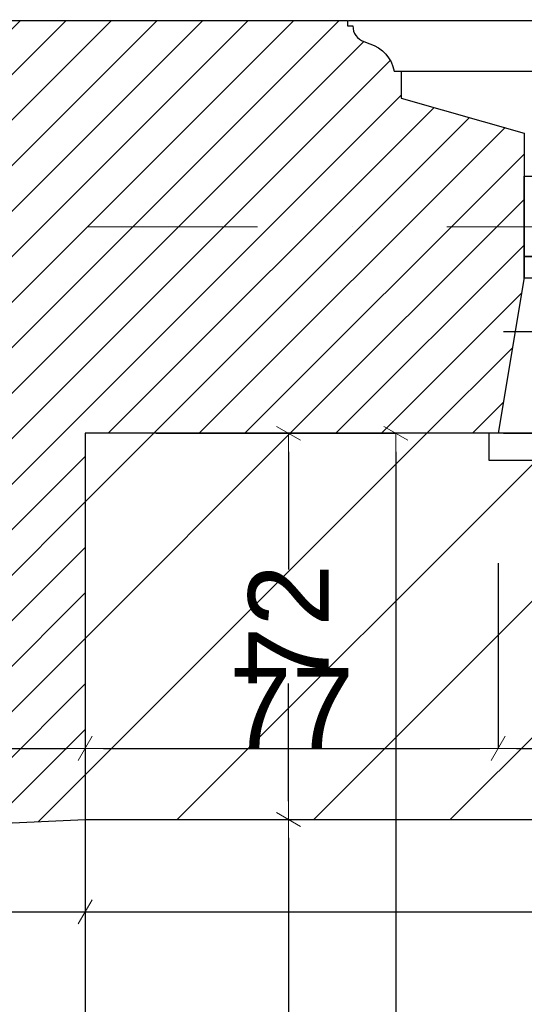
# Model space of a CAD drawing. Header units: millimetres. Extents: x 75543 to 124291, y -109148 to -86372.
# Tile 84 of 99: x 107555 to 108496, y -94870 to -93034. Entities that reach past the tile are written whole.
import ezdxf

# ---------------------------------------------------------------- set-up
doc = ezdxf.new("R2010")
doc.units = ezdxf.units.MM
doc.header["$MEASUREMENT"] = 0
doc.linetypes.add('Dot & Dashed', pattern=[670.277762, 317.5, -176.388889, 0, -176.388874])
for name, color, linetype in [('detalokna', 7, 'Continuous'), ('DIM MALY', 7, 'Continuous'), ('Drawing & Figure', 7, 'Continuous'), ('linia nadproza', 7, 'Continuous'), ('Nowe_00 ZMIANY', 7, 'Continuous'), ('Nowe_2D Drafting - General', 7, 'Continuous'), ('Nowe_A_okno', 7, 'Continuous'), ('SCIANY_KONSTR', 7, 'Continuous'), ('Structural - Bearing', 7, 'Continuous'), ('Structural - Grid', 7, 'Continuous')]:
    doc.layers.add(name, color=color, linetype=linetype)
doc.styles.add('STYL_AUTOMATYCZNY_2', font='arial.ttf')
doc.dimstyles.new('STYL_AUTOMATYCZNY__2', dxfattribs={"dimtxt": 150, "dimasz": 34.231941, "dimexe": 0.18, "dimexo": 3, "dimgap": 0, "dimtad": 1, "dimdec": 0, "dimlfac": 0.1, "dimzin": 0, "dimdsep": 46, "dimtxsty": 'STYL_AUTOMATYCZNY_2', "dimblk": 'ARROWHEAD_2', "dimblk1": 'ARROWHEAD_2', "dimblk2": 'ARROWHEAD_2', "dimcen": 0.09, "dimclrd": 5, "dimclre": 5, "dimclrt": 1, "dimadec": 0, "dimazin": 0, "dimtfac": 1, "dimtdec": 4, "dimtmove": 0, "dimatfit": 3, "dimfxl": 0, "dimtolj": 1, "dimtzin": 0, "dimarcsym": 0})
doc.dimstyles.new('STYL_AUTOMATYCZNY__3', dxfattribs={"dimtxt": 150, "dimasz": 34.231941, "dimexe": 0.18, "dimexo": 3, "dimgap": 0, "dimtad": 1, "dimtih": 1, "dimtoh": 1, "dimdec": 0, "dimlfac": 0.1, "dimzin": 0, "dimdsep": 46, "dimtxsty": 'STYL_AUTOMATYCZNY_2', "dimblk": 'ARROWHEAD_2', "dimblk1": 'ARROWHEAD_2', "dimblk2": 'ARROWHEAD_2', "dimcen": 0.09, "dimclrd": 5, "dimclre": 5, "dimclrt": 1, "dimadec": 0, "dimazin": 0, "dimtfac": 1, "dimtdec": 4, "dimtmove": 0, "dimatfit": 3, "dimfxl": 0, "dimtolj": 1, "dimtzin": 0, "dimarcsym": 0})
doc.dimstyles.new('STYL_AUTOMATYCZNY__7', dxfattribs={"dimtxt": 150, "dimasz": 34.231941, "dimexe": 0.18, "dimexo": 3, "dimgap": 0, "dimtad": 1, "dimtih": 1, "dimtoh": 1, "dimdec": 0, "dimlfac": 0.1, "dimzin": 0, "dimdsep": 46, "dimtxsty": 'STYL_AUTOMATYCZNY_2', "dimblk": 'ARROWHEAD_2', "dimblk1": 'ARROWHEAD_2', "dimblk2": 'ARROWHEAD_2', "dimcen": 0.09, "dimclrd": 5, "dimclre": 5, "dimclrt": 1, "dimadec": 0, "dimazin": 0, "dimtfac": 1, "dimtdec": 4, "dimtmove": 2, "dimatfit": 3, "dimfxl": 0, "dimtolj": 1, "dimtzin": 0, "dimarcsym": 0})
doc.dimstyles.new('STYL_AUTOMATYCZNY__8', dxfattribs={"dimtxt": 0.18, "dimasz": 91.2, "dimexe": 0.18, "dimexo": 0.0625, "dimgap": 0, "dimtad": 0, "dimtih": 1, "dimtoh": 1, "dimdec": 4, "dimzin": 0, "dimdsep": 46, "dimcen": 0.09, "dimadec": 0, "dimazin": 0, "dimtfac": 1, "dimtdec": 4, "dimtmove": 0, "dimatfit": 3, "dimldrblk": 'ARROWHEAD_11', "dimfxl": 0, "dimtolj": 1, "dimtzin": 0, "dimarcsym": 0})

# ---------------------------------------------------------------- blocks, each defined once
blk = doc.blocks.new('ARROWHEAD_2')
at = {"color": 0, "linetype": 'Continuous', "lineweight": 0}
for p, q in [((-0.378, -0.655), (0.378, 0.655)), ((0, 0), (-1, 0))]:
    blk.add_line(p, q, dxfattribs=at)
blk = doc.blocks.new('*D191')
at = {"layer": 'Defpoints', "color": 0}
for p in [(107806.3, -93805.2), (108016.3, -98345.2), (108256.3, -98345.2)]:
    blk.add_point(p, dxfattribs=at)
at = {"layer": 'DIM MALY', "color": 5, "lineweight": -2}
for p, q in [((107809.3, -93805.2), (108256.5, -93805.2)), ((108256.3, -93839.4), (108256.3, -95907.2)), ((108256.3, -98311), (108256.3, -96244)), ((108019.3, -98345.2), (108256.5, -98345.2))]:
    blk.add_line(p, q, dxfattribs=at)
at = {"layer": 'DIM MALY', "color": 5, "lineweight": -2, "xscale": 34.23194115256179, "yscale": 34.23194115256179, "zscale": 34.23194115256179}
for p, rotation in [((108256.3, -93805.2), 90), ((108256.3, -98345.2), 270)]:
    blk.add_blockref('ARROWHEAD_2', p, dxfattribs=dict(at, rotation=rotation))
at = {"layer": 'DIM MALY', "color": 1, "insert": (108256.3, -96075.6), "char_height": 150, "attachment_point": 5, "rotation": 90, "style": 'STYL_AUTOMATYCZNY_2'}
blk.add_mtext('\\A1;454', dxfattribs=at)
blk = doc.blocks.new('*D221')
at = {"layer": 'Defpoints', "color": 0}
for p in [(107961, -93805.2), (107961, -94525.2), (108056.3, -94525.2)]:
    blk.add_point(p, dxfattribs=at)
at = {"layer": 'DIM MALY', "color": 5, "lineweight": -2}
for p, q in [((107964, -93805.2), (108056.5, -93805.2)), ((108056.3, -93839.4), (108056.3, -94059.4)), ((108056.3, -94491), (108056.3, -94271.5)), ((107964, -94525.2), (108056.5, -94525.2))]:
    blk.add_line(p, q, dxfattribs=at)
at = {"layer": 'DIM MALY', "color": 5, "lineweight": -2, "xscale": 34.23194115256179, "yscale": 34.23194115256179, "zscale": 34.23194115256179}
for p, rotation in [((108056.3, -93805.2), 90), ((108056.3, -94525.2), 270)]:
    blk.add_blockref('ARROWHEAD_2', p, dxfattribs=dict(at, rotation=rotation))
at = {"layer": 'DIM MALY', "color": 1, "insert": (108056.3, -94165.5), "char_height": 150, "attachment_point": 5, "rotation": 90, "style": 'STYL_AUTOMATYCZNY_2'}
blk.add_mtext('\\A1;72', dxfattribs=at)
blk = doc.blocks.new('*D222')
at = {"layer": 'Defpoints', "color": 0}
for p in [(107961, -94525.2), (108056.3, -94525.2), (107961, -95945.2)]:
    blk.add_point(p, dxfattribs=at)
at = {"layer": 'DIM MALY', "color": 5, "lineweight": -2}
for p, q in [((107964, -94525.2), (108056.5, -94525.2)), ((108056.3, -94559.4), (108056.3, -95077.7)), ((108056.3, -95911), (108056.3, -95393.5)), ((107964, -95945.2), (108056.5, -95945.2))]:
    blk.add_line(p, q, dxfattribs=at)
at = {"layer": 'DIM MALY', "color": 5, "lineweight": -2, "xscale": 34.23194115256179, "yscale": 34.23194115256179, "zscale": 34.23194115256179}
for p, rotation in [((108056.3, -94525.2), 90), ((108056.3, -95945.2), 270)]:
    blk.add_blockref('ARROWHEAD_2', p, dxfattribs=dict(at, rotation=rotation))
at = {"layer": 'DIM MALY', "color": 1, "insert": (108056.3, -95235.6), "char_height": 150, "attachment_point": 5, "rotation": 90, "style": 'STYL_AUTOMATYCZNY_2'}
blk.add_mtext('\\A1;142', dxfattribs=at)
blk = doc.blocks.new('*D223')
at = {"layer": 'Defpoints', "color": 0}
for p in [(107961, -93805.2), (108056.3, -93805.2), (107961, -94525.2)]:
    blk.add_point(p, dxfattribs=at)
at = {"layer": 'DIM MALY', "color": 5, "lineweight": -2}
for p, q in [((107964, -93805.2), (108056.5, -93805.2)), ((108056.3, -93839.4), (108056.3, -94059.4)), ((108056.3, -94491), (108056.3, -94271.5)), ((107964, -94525.2), (108056.5, -94525.2))]:
    blk.add_line(p, q, dxfattribs=at)
at = {"layer": 'DIM MALY', "color": 5, "lineweight": -2, "xscale": 34.23194115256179, "yscale": 34.23194115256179, "zscale": 34.23194115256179}
for p, rotation in [((108056.3, -93805.2), 90), ((108056.3, -94525.2), 270)]:
    blk.add_blockref('ARROWHEAD_2', p, dxfattribs=dict(at, rotation=rotation))
at = {"layer": 'DIM MALY', "color": 1, "insert": (108056.3, -94165.5), "char_height": 150, "attachment_point": 5, "rotation": 90, "style": 'STYL_AUTOMATYCZNY_2'}
blk.add_mtext('\\A1;72', dxfattribs=at)
blk = doc.blocks.new('*D225')
at = {"layer": 'Defpoints', "color": 0}
for p in [(107961, -94525.2), (108056.3, -94525.2), (107961, -95945.2)]:
    blk.add_point(p, dxfattribs=at)
at = {"layer": 'DIM MALY', "color": 5, "lineweight": -2}
for p, q in [((107964, -94525.2), (108056.5, -94525.2)), ((108056.3, -94559.4), (108056.3, -95077.7)), ((108056.3, -95911), (108056.3, -95393.5)), ((107964, -95945.2), (108056.5, -95945.2))]:
    blk.add_line(p, q, dxfattribs=at)
at = {"layer": 'DIM MALY', "color": 5, "lineweight": -2, "xscale": 34.23194115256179, "yscale": 34.23194115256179, "zscale": 34.23194115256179}
for p, rotation in [((108056.3, -94525.2), 90), ((108056.3, -95945.2), 270)]:
    blk.add_blockref('ARROWHEAD_2', p, dxfattribs=dict(at, rotation=rotation))
at = {"layer": 'DIM MALY', "color": 1, "insert": (108056.3, -95235.6), "char_height": 150, "attachment_point": 5, "rotation": 90, "style": 'STYL_AUTOMATYCZNY_2'}
blk.add_mtext('\\A1;142', dxfattribs=at)
blk = doc.blocks.new('*D226')
at = {"layer": 'Defpoints', "color": 0}
for p in [(107961, -93805.2), (108056.3, -93805.2), (107961, -94525.2)]:
    blk.add_point(p, dxfattribs=at)
at = {"layer": 'DIM MALY', "color": 5, "lineweight": -2}
for p, q in [((107964, -93805.2), (108056.5, -93805.2)), ((108056.3, -93839.4), (108056.3, -94059.4)), ((108056.3, -94491), (108056.3, -94271.5)), ((107964, -94525.2), (108056.5, -94525.2))]:
    blk.add_line(p, q, dxfattribs=at)
at = {"layer": 'DIM MALY', "color": 5, "lineweight": -2, "xscale": 34.23194115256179, "yscale": 34.23194115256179, "zscale": 34.23194115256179}
for p, rotation in [((108056.3, -93805.2), 90), ((108056.3, -94525.2), 270)]:
    blk.add_blockref('ARROWHEAD_2', p, dxfattribs=dict(at, rotation=rotation))
at = {"layer": 'DIM MALY', "color": 1, "insert": (108056.3, -94165.5), "char_height": 150, "attachment_point": 5, "rotation": 90, "style": 'STYL_AUTOMATYCZNY_2'}
blk.add_mtext('\\A1;72', dxfattribs=at)
blk = doc.blocks.new('*D471')
at = {"layer": 'Defpoints', "color": 0}
for p in [(107677.3, -94310.6), (113577.3, -94505.3), (113577.3, -94697.6)]:
    blk.add_point(p, dxfattribs=at)
at = {"layer": 'DIM MALY', "color": 5, "lineweight": -2}
for p, q in [((107677.3, -94313.6), (107677.3, -94697.8)), ((113577.3, -94508.3), (113577.3, -94697.8)), ((107711.5, -94697.6), (113543, -94697.6))]:
    blk.add_line(p, q, dxfattribs=at)
at = {"layer": 'DIM MALY', "color": 5, "lineweight": -2, "xscale": 34.23194115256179, "yscale": 34.23194115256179, "zscale": 34.23194115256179, "rotation": 180}
blk.add_blockref('ARROWHEAD_2', (107677.3, -94697.6), dxfattribs=at)
at = {"layer": 'DIM MALY', "color": 5, "lineweight": -2, "xscale": 34.23194115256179, "yscale": 34.23194115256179, "zscale": 34.23194115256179}
blk.add_blockref('ARROWHEAD_2', (113577.3, -94697.6), dxfattribs=at)
at = {"layer": 'DIM MALY', "color": 1, "insert": (110300.7, -94594), "char_height": 150, "attachment_point": 5, "style": 'STYL_AUTOMATYCZNY_2'}
blk.add_mtext('\\A1;590', dxfattribs=at)
blk = doc.blocks.new('*D479')
at = {"layer": 'Defpoints', "color": 0}
for p in [(107087.3, -94043.9), (107677.3, -94044.2), (107677.3, -94392.6)]:
    blk.add_point(p, dxfattribs=at)
at = {"layer": 'DIM MALY', "color": 5, "lineweight": -2}
for p, q in [((107087.3, -94046.9), (107087.3, -94392.8)), ((107677.3, -94047.2), (107677.3, -94392.8)), ((107121.5, -94392.6), (107643, -94392.6))]:
    blk.add_line(p, q, dxfattribs=at)
at = {"layer": 'DIM MALY', "color": 5, "lineweight": -2, "xscale": 34.23194115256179, "yscale": 34.23194115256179, "zscale": 34.23194115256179, "rotation": 180}
blk.add_blockref('ARROWHEAD_2', (107087.3, -94392.6), dxfattribs=at)
at = {"layer": 'DIM MALY', "color": 5, "lineweight": -2, "xscale": 34.23194115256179, "yscale": 34.23194115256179, "zscale": 34.23194115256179}
blk.add_blockref('ARROWHEAD_2', (107677.3, -94392.6), dxfattribs=at)
at = {"layer": 'DIM MALY', "color": 1, "insert": (107382, -94316), "char_height": 150, "attachment_point": 5, "style": 'STYL_AUTOMATYCZNY_2'}
blk.add_mtext('\\A1;59', dxfattribs=at)
blk = doc.blocks.new('*D480')
at = {"layer": 'Defpoints', "color": 0}
for p in [(107677.3, -94044.2), (108447.3, -94044.2), (108447.3, -94392.6)]:
    blk.add_point(p, dxfattribs=at)
at = {"layer": 'DIM MALY', "color": 5, "lineweight": -2}
for p, q in [((107677.3, -94047.2), (107677.3, -94392.8)), ((108447.3, -94047.2), (108447.3, -94392.8)), ((107711.5, -94392.6), (108413, -94392.6))]:
    blk.add_line(p, q, dxfattribs=at)
at = {"layer": 'DIM MALY', "color": 5, "lineweight": -2, "xscale": 34.23194115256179, "yscale": 34.23194115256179, "zscale": 34.23194115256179, "rotation": 180}
blk.add_blockref('ARROWHEAD_2', (107677.3, -94392.6), dxfattribs=at)
at = {"layer": 'DIM MALY', "color": 5, "lineweight": -2, "xscale": 34.23194115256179, "yscale": 34.23194115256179, "zscale": 34.23194115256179}
blk.add_blockref('ARROWHEAD_2', (108447.3, -94392.6), dxfattribs=at)
at = {"layer": 'DIM MALY', "color": 1, "insert": (108062, -94317.6), "char_height": 150, "attachment_point": 5, "style": 'STYL_AUTOMATYCZNY_2'}
blk.add_mtext('\\A1;77', dxfattribs=at)
blk = doc.blocks.new('*D481')
at = {"layer": 'Defpoints', "color": 0}
for p in [(108447.3, -94044.2), (109937.3, -94044.2), (109937.3, -94392.6)]:
    blk.add_point(p, dxfattribs=at)
at = {"layer": 'DIM MALY', "color": 5, "lineweight": -2}
for p, q in [((108447.3, -94047.2), (108447.3, -94392.8)), ((109937.3, -94047.2), (109937.3, -94392.8)), ((108481.5, -94392.6), (109903, -94392.6))]:
    blk.add_line(p, q, dxfattribs=at)
at = {"layer": 'DIM MALY', "color": 5, "lineweight": -2, "xscale": 34.23194115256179, "yscale": 34.23194115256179, "zscale": 34.23194115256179, "rotation": 180}
blk.add_blockref('ARROWHEAD_2', (108447.3, -94392.6), dxfattribs=at)
at = {"layer": 'DIM MALY', "color": 5, "lineweight": -2, "xscale": 34.23194115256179, "yscale": 34.23194115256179, "zscale": 34.23194115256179}
blk.add_blockref('ARROWHEAD_2', (109937.3, -94392.6), dxfattribs=at)
at = {"layer": 'DIM MALY', "color": 1, "insert": (109191.9, -94316), "char_height": 150, "attachment_point": 5, "style": 'STYL_AUTOMATYCZNY_2'}
blk.add_mtext('\\A1;149', dxfattribs=at)
blk = doc.blocks.new('*D995')
at = {"layer": 'Defpoints', "color": 0}
for p in [(107158.2, -89539.7), (113962.3, -89539.7), (113962.3, -107560.1)]:
    blk.add_point(p, dxfattribs=at)
at = {"layer": 'DIM MALY', "color": 5, "lineweight": -2}
for p, q in [((107158.2, -89542.7), (107158.2, -107560.3)), ((113962.3, -89542.7), (113962.3, -107560.3)), ((107192.4, -107560.1), (113928, -107560.1))]:
    blk.add_line(p, q, dxfattribs=at)
at = {"layer": 'DIM MALY', "color": 5, "lineweight": -2, "xscale": 34.23194115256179, "yscale": 34.23194115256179, "zscale": 34.23194115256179, "rotation": 180}
blk.add_blockref('ARROWHEAD_2', (107158.2, -107560.1), dxfattribs=at)
at = {"layer": 'DIM MALY', "color": 5, "lineweight": -2, "xscale": 34.23194115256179, "yscale": 34.23194115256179, "zscale": 34.23194115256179}
blk.add_blockref('ARROWHEAD_2', (113962.3, -107560.1), dxfattribs=at)
at = {"layer": 'DIM MALY', "color": 1, "insert": (110559.8, -107483.6), "char_height": 150, "attachment_point": 5, "style": 'STYL_AUTOMATYCZNY_2'}
blk.add_mtext('\\A1;680', dxfattribs=at)
blk = doc.blocks.new('*D1007')
at = {"layer": 'Defpoints', "color": 0}
for p in [(107087.3, -94043.9), (107677.3, -94044.2), (107677.3, -94392.6)]:
    blk.add_point(p, dxfattribs=at)
at = {"layer": 'DIM MALY', "color": 5, "lineweight": -2}
for p, q in [((107087.3, -94046.9), (107087.3, -94392.8)), ((107677.3, -94047.2), (107677.3, -94392.8)), ((107121.5, -94392.6), (107643, -94392.6))]:
    blk.add_line(p, q, dxfattribs=at)
at = {"layer": 'DIM MALY', "color": 5, "lineweight": -2, "xscale": 34.23194115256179, "yscale": 34.23194115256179, "zscale": 34.23194115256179, "rotation": 180}
blk.add_blockref('ARROWHEAD_2', (107087.3, -94392.6), dxfattribs=at)
at = {"layer": 'DIM MALY', "color": 5, "lineweight": -2, "xscale": 34.23194115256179, "yscale": 34.23194115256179, "zscale": 34.23194115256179}
blk.add_blockref('ARROWHEAD_2', (107677.3, -94392.6), dxfattribs=at)
at = {"layer": 'DIM MALY', "color": 1, "insert": (107382, -94316), "char_height": 150, "attachment_point": 5, "style": 'STYL_AUTOMATYCZNY_2'}
blk.add_mtext('\\A1;59', dxfattribs=at)
blk = doc.blocks.new('*D1008')
at = {"layer": 'Defpoints', "color": 0}
for p in [(107677.3, -94044.2), (108447.3, -94044.2), (108447.3, -94392.6)]:
    blk.add_point(p, dxfattribs=at)
at = {"layer": 'DIM MALY', "color": 5, "lineweight": -2}
for p, q in [((107677.3, -94047.2), (107677.3, -94392.8)), ((108447.3, -94047.2), (108447.3, -94392.8)), ((107711.5, -94392.6), (108413, -94392.6))]:
    blk.add_line(p, q, dxfattribs=at)
at = {"layer": 'DIM MALY', "color": 5, "lineweight": -2, "xscale": 34.23194115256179, "yscale": 34.23194115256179, "zscale": 34.23194115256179, "rotation": 180}
blk.add_blockref('ARROWHEAD_2', (107677.3, -94392.6), dxfattribs=at)
at = {"layer": 'DIM MALY', "color": 5, "lineweight": -2, "xscale": 34.23194115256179, "yscale": 34.23194115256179, "zscale": 34.23194115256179}
blk.add_blockref('ARROWHEAD_2', (108447.3, -94392.6), dxfattribs=at)
at = {"layer": 'DIM MALY', "color": 1, "insert": (108062, -94317.6), "char_height": 150, "attachment_point": 5, "style": 'STYL_AUTOMATYCZNY_2'}
blk.add_mtext('\\A1;77', dxfattribs=at)
blk = doc.blocks.new('*D1009')
at = {"layer": 'Defpoints', "color": 0}
for p in [(108447.3, -94044.2), (109937.3, -94044.2), (109937.3, -94392.6)]:
    blk.add_point(p, dxfattribs=at)
at = {"layer": 'DIM MALY', "color": 5, "lineweight": -2}
for p, q in [((108447.3, -94047.2), (108447.3, -94392.8)), ((109937.3, -94047.2), (109937.3, -94392.8)), ((108481.5, -94392.6), (109903, -94392.6))]:
    blk.add_line(p, q, dxfattribs=at)
at = {"layer": 'DIM MALY', "color": 5, "lineweight": -2, "xscale": 34.23194115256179, "yscale": 34.23194115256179, "zscale": 34.23194115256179, "rotation": 180}
blk.add_blockref('ARROWHEAD_2', (108447.3, -94392.6), dxfattribs=at)
at = {"layer": 'DIM MALY', "color": 5, "lineweight": -2, "xscale": 34.23194115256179, "yscale": 34.23194115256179, "zscale": 34.23194115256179}
blk.add_blockref('ARROWHEAD_2', (109937.3, -94392.6), dxfattribs=at)
at = {"layer": 'DIM MALY', "color": 1, "insert": (109191.9, -94316), "char_height": 150, "attachment_point": 5, "style": 'STYL_AUTOMATYCZNY_2'}
blk.add_mtext('\\A1;149', dxfattribs=at)
blk = doc.blocks.new('*D1016')
at = {"layer": 'Defpoints', "color": 0}
for p in [(107087.3, -94043.9), (107677.3, -94044.2), (107677.3, -94392.6)]:
    blk.add_point(p, dxfattribs=at)
at = {"layer": 'DIM MALY', "color": 5, "lineweight": -2}
for p, q in [((107087.3, -94046.9), (107087.3, -94392.8)), ((107677.3, -94047.2), (107677.3, -94392.8)), ((107121.5, -94392.6), (107643, -94392.6))]:
    blk.add_line(p, q, dxfattribs=at)
at = {"layer": 'DIM MALY', "color": 5, "lineweight": -2, "xscale": 34.23194115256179, "yscale": 34.23194115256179, "zscale": 34.23194115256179, "rotation": 180}
blk.add_blockref('ARROWHEAD_2', (107087.3, -94392.6), dxfattribs=at)
at = {"layer": 'DIM MALY', "color": 5, "lineweight": -2, "xscale": 34.23194115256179, "yscale": 34.23194115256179, "zscale": 34.23194115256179}
blk.add_blockref('ARROWHEAD_2', (107677.3, -94392.6), dxfattribs=at)
at = {"layer": 'DIM MALY', "color": 1, "insert": (107382, -94316), "char_height": 150, "attachment_point": 5, "style": 'STYL_AUTOMATYCZNY_2'}
blk.add_mtext('\\A1;59', dxfattribs=at)
blk = doc.blocks.new('*D1017')
at = {"layer": 'Defpoints', "color": 0}
for p in [(107677.3, -94044.2), (108447.3, -94044.2), (108447.3, -94392.6)]:
    blk.add_point(p, dxfattribs=at)
at = {"layer": 'DIM MALY', "color": 5, "lineweight": -2}
for p, q in [((107677.3, -94047.2), (107677.3, -94392.8)), ((108447.3, -94047.2), (108447.3, -94392.8)), ((107711.5, -94392.6), (108413, -94392.6))]:
    blk.add_line(p, q, dxfattribs=at)
at = {"layer": 'DIM MALY', "color": 5, "lineweight": -2, "xscale": 34.23194115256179, "yscale": 34.23194115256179, "zscale": 34.23194115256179, "rotation": 180}
blk.add_blockref('ARROWHEAD_2', (107677.3, -94392.6), dxfattribs=at)
at = {"layer": 'DIM MALY', "color": 5, "lineweight": -2, "xscale": 34.23194115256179, "yscale": 34.23194115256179, "zscale": 34.23194115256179}
blk.add_blockref('ARROWHEAD_2', (108447.3, -94392.6), dxfattribs=at)
at = {"layer": 'DIM MALY', "color": 1, "insert": (108062, -94317.6), "char_height": 150, "attachment_point": 5, "style": 'STYL_AUTOMATYCZNY_2'}
blk.add_mtext('\\A1;77', dxfattribs=at)
blk = doc.blocks.new('*D1018')
at = {"layer": 'Defpoints', "color": 0}
for p in [(108447.3, -94044.2), (109937.3, -94044.2), (109937.3, -94392.6)]:
    blk.add_point(p, dxfattribs=at)
at = {"layer": 'DIM MALY', "color": 5, "lineweight": -2}
for p, q in [((108447.3, -94047.2), (108447.3, -94392.8)), ((109937.3, -94047.2), (109937.3, -94392.8)), ((108481.5, -94392.6), (109903, -94392.6))]:
    blk.add_line(p, q, dxfattribs=at)
at = {"layer": 'DIM MALY', "color": 5, "lineweight": -2, "xscale": 34.23194115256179, "yscale": 34.23194115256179, "zscale": 34.23194115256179, "rotation": 180}
blk.add_blockref('ARROWHEAD_2', (108447.3, -94392.6), dxfattribs=at)
at = {"layer": 'DIM MALY', "color": 5, "lineweight": -2, "xscale": 34.23194115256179, "yscale": 34.23194115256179, "zscale": 34.23194115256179}
blk.add_blockref('ARROWHEAD_2', (109937.3, -94392.6), dxfattribs=at)
at = {"layer": 'DIM MALY', "color": 1, "insert": (109191.9, -94316), "char_height": 150, "attachment_point": 5, "style": 'STYL_AUTOMATYCZNY_2'}
blk.add_mtext('\\A1;149', dxfattribs=at)
blk = doc.blocks.new('*D1025')
at = {"layer": 'Defpoints', "color": 0}
for p in [(107087.3, -94043.9), (107677.3, -94044.2), (107677.3, -94392.6)]:
    blk.add_point(p, dxfattribs=at)
at = {"layer": 'DIM MALY', "color": 5, "lineweight": -2}
for p, q in [((107087.3, -94046.9), (107087.3, -94392.8)), ((107677.3, -94047.2), (107677.3, -94392.8)), ((107121.5, -94392.6), (107643, -94392.6))]:
    blk.add_line(p, q, dxfattribs=at)
at = {"layer": 'DIM MALY', "color": 5, "lineweight": -2, "xscale": 34.23194115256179, "yscale": 34.23194115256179, "zscale": 34.23194115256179, "rotation": 180}
blk.add_blockref('ARROWHEAD_2', (107087.3, -94392.6), dxfattribs=at)
at = {"layer": 'DIM MALY', "color": 5, "lineweight": -2, "xscale": 34.23194115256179, "yscale": 34.23194115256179, "zscale": 34.23194115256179}
blk.add_blockref('ARROWHEAD_2', (107677.3, -94392.6), dxfattribs=at)
at = {"layer": 'DIM MALY', "color": 1, "insert": (107382, -94316), "char_height": 150, "attachment_point": 5, "style": 'STYL_AUTOMATYCZNY_2'}
blk.add_mtext('\\A1;59', dxfattribs=at)
blk = doc.blocks.new('*D1026')
at = {"layer": 'Defpoints', "color": 0}
for p in [(107677.3, -94044.2), (108447.3, -94044.2), (108447.3, -94392.6)]:
    blk.add_point(p, dxfattribs=at)
at = {"layer": 'DIM MALY', "color": 5, "lineweight": -2}
for p, q in [((107677.3, -94047.2), (107677.3, -94392.8)), ((108447.3, -94047.2), (108447.3, -94392.8)), ((107711.5, -94392.6), (108413, -94392.6))]:
    blk.add_line(p, q, dxfattribs=at)
at = {"layer": 'DIM MALY', "color": 5, "lineweight": -2, "xscale": 34.23194115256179, "yscale": 34.23194115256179, "zscale": 34.23194115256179, "rotation": 180}
blk.add_blockref('ARROWHEAD_2', (107677.3, -94392.6), dxfattribs=at)
at = {"layer": 'DIM MALY', "color": 5, "lineweight": -2, "xscale": 34.23194115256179, "yscale": 34.23194115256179, "zscale": 34.23194115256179}
blk.add_blockref('ARROWHEAD_2', (108447.3, -94392.6), dxfattribs=at)
at = {"layer": 'DIM MALY', "color": 1, "insert": (108062, -94317.6), "char_height": 150, "attachment_point": 5, "style": 'STYL_AUTOMATYCZNY_2'}
blk.add_mtext('\\A1;77', dxfattribs=at)
blk = doc.blocks.new('*D1027')
at = {"layer": 'Defpoints', "color": 0}
for p in [(108447.3, -94044.2), (109937.3, -94044.2), (109937.3, -94392.6)]:
    blk.add_point(p, dxfattribs=at)
at = {"layer": 'DIM MALY', "color": 5, "lineweight": -2}
for p, q in [((108447.3, -94047.2), (108447.3, -94392.8)), ((109937.3, -94047.2), (109937.3, -94392.8)), ((108481.5, -94392.6), (109903, -94392.6))]:
    blk.add_line(p, q, dxfattribs=at)
at = {"layer": 'DIM MALY', "color": 5, "lineweight": -2, "xscale": 34.23194115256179, "yscale": 34.23194115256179, "zscale": 34.23194115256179, "rotation": 180}
blk.add_blockref('ARROWHEAD_2', (108447.3, -94392.6), dxfattribs=at)
at = {"layer": 'DIM MALY', "color": 5, "lineweight": -2, "xscale": 34.23194115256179, "yscale": 34.23194115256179, "zscale": 34.23194115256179}
blk.add_blockref('ARROWHEAD_2', (109937.3, -94392.6), dxfattribs=at)
at = {"layer": 'DIM MALY', "color": 1, "insert": (109191.9, -94316), "char_height": 150, "attachment_point": 5, "style": 'STYL_AUTOMATYCZNY_2'}
blk.add_mtext('\\A1;149', dxfattribs=at)
blk = doc.blocks.new('*D1035')
at = {"layer": 'Defpoints', "color": 0}
for p in [(107087.3, -94043.9), (107677.3, -94044.2), (107677.3, -94392.6)]:
    blk.add_point(p, dxfattribs=at)
at = {"layer": 'DIM MALY', "color": 5, "lineweight": -2}
for p, q in [((107087.3, -94046.9), (107087.3, -94392.8)), ((107677.3, -94047.2), (107677.3, -94392.8)), ((107121.5, -94392.6), (107643, -94392.6))]:
    blk.add_line(p, q, dxfattribs=at)
at = {"layer": 'DIM MALY', "color": 5, "lineweight": -2, "xscale": 34.23194115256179, "yscale": 34.23194115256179, "zscale": 34.23194115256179, "rotation": 180}
blk.add_blockref('ARROWHEAD_2', (107087.3, -94392.6), dxfattribs=at)
at = {"layer": 'DIM MALY', "color": 5, "lineweight": -2, "xscale": 34.23194115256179, "yscale": 34.23194115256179, "zscale": 34.23194115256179}
blk.add_blockref('ARROWHEAD_2', (107677.3, -94392.6), dxfattribs=at)
at = {"layer": 'DIM MALY', "color": 1, "insert": (107382, -94316), "char_height": 150, "attachment_point": 5, "style": 'STYL_AUTOMATYCZNY_2'}
blk.add_mtext('\\A1;59', dxfattribs=at)
blk = doc.blocks.new('*D1036')
at = {"layer": 'Defpoints', "color": 0}
for p in [(107677.3, -94044.2), (108447.3, -94044.2), (108447.3, -94392.6)]:
    blk.add_point(p, dxfattribs=at)
at = {"layer": 'DIM MALY', "color": 5, "lineweight": -2}
for p, q in [((107677.3, -94047.2), (107677.3, -94392.8)), ((108447.3, -94047.2), (108447.3, -94392.8)), ((107711.5, -94392.6), (108413, -94392.6))]:
    blk.add_line(p, q, dxfattribs=at)
at = {"layer": 'DIM MALY', "color": 5, "lineweight": -2, "xscale": 34.23194115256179, "yscale": 34.23194115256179, "zscale": 34.23194115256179, "rotation": 180}
blk.add_blockref('ARROWHEAD_2', (107677.3, -94392.6), dxfattribs=at)
at = {"layer": 'DIM MALY', "color": 5, "lineweight": -2, "xscale": 34.23194115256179, "yscale": 34.23194115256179, "zscale": 34.23194115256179}
blk.add_blockref('ARROWHEAD_2', (108447.3, -94392.6), dxfattribs=at)
at = {"layer": 'DIM MALY', "color": 1, "insert": (108062, -94317.6), "char_height": 150, "attachment_point": 5, "style": 'STYL_AUTOMATYCZNY_2'}
blk.add_mtext('\\A1;77', dxfattribs=at)
blk = doc.blocks.new('*D1037')
at = {"layer": 'Defpoints', "color": 0}
for p in [(108447.3, -94044.2), (109937.3, -94044.2), (109937.3, -94392.6)]:
    blk.add_point(p, dxfattribs=at)
at = {"layer": 'DIM MALY', "color": 5, "lineweight": -2}
for p, q in [((108447.3, -94047.2), (108447.3, -94392.8)), ((109937.3, -94047.2), (109937.3, -94392.8)), ((108481.5, -94392.6), (109903, -94392.6))]:
    blk.add_line(p, q, dxfattribs=at)
at = {"layer": 'DIM MALY', "color": 5, "lineweight": -2, "xscale": 34.23194115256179, "yscale": 34.23194115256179, "zscale": 34.23194115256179, "rotation": 180}
blk.add_blockref('ARROWHEAD_2', (108447.3, -94392.6), dxfattribs=at)
at = {"layer": 'DIM MALY', "color": 5, "lineweight": -2, "xscale": 34.23194115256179, "yscale": 34.23194115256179, "zscale": 34.23194115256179}
blk.add_blockref('ARROWHEAD_2', (109937.3, -94392.6), dxfattribs=at)
at = {"layer": 'DIM MALY', "color": 1, "insert": (109191.9, -94316), "char_height": 150, "attachment_point": 5, "style": 'STYL_AUTOMATYCZNY_2'}
blk.add_mtext('\\A1;149', dxfattribs=at)
blk = doc.blocks.new('*D1044')
at = {"layer": 'Defpoints', "color": 0}
for p in [(107087.3, -94043.9), (107677.3, -94044.2), (107677.3, -94392.6)]:
    blk.add_point(p, dxfattribs=at)
at = {"layer": 'DIM MALY', "color": 5, "lineweight": -2}
for p, q in [((107087.3, -94046.9), (107087.3, -94392.8)), ((107677.3, -94047.2), (107677.3, -94392.8)), ((107121.5, -94392.6), (107643, -94392.6))]:
    blk.add_line(p, q, dxfattribs=at)
at = {"layer": 'DIM MALY', "color": 5, "lineweight": -2, "xscale": 34.23194115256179, "yscale": 34.23194115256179, "zscale": 34.23194115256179, "rotation": 180}
blk.add_blockref('ARROWHEAD_2', (107087.3, -94392.6), dxfattribs=at)
at = {"layer": 'DIM MALY', "color": 5, "lineweight": -2, "xscale": 34.23194115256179, "yscale": 34.23194115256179, "zscale": 34.23194115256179}
blk.add_blockref('ARROWHEAD_2', (107677.3, -94392.6), dxfattribs=at)
at = {"layer": 'DIM MALY', "color": 1, "insert": (107382, -94316), "char_height": 150, "attachment_point": 5, "style": 'STYL_AUTOMATYCZNY_2'}
blk.add_mtext('\\A1;59', dxfattribs=at)
blk = doc.blocks.new('*D1045')
at = {"layer": 'Defpoints', "color": 0}
for p in [(107677.3, -94044.2), (108447.3, -94044.2), (108447.3, -94392.6)]:
    blk.add_point(p, dxfattribs=at)
at = {"layer": 'DIM MALY', "color": 5, "lineweight": -2}
for p, q in [((107677.3, -94047.2), (107677.3, -94392.8)), ((108447.3, -94047.2), (108447.3, -94392.8)), ((107711.5, -94392.6), (108413, -94392.6))]:
    blk.add_line(p, q, dxfattribs=at)
at = {"layer": 'DIM MALY', "color": 5, "lineweight": -2, "xscale": 34.23194115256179, "yscale": 34.23194115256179, "zscale": 34.23194115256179, "rotation": 180}
blk.add_blockref('ARROWHEAD_2', (107677.3, -94392.6), dxfattribs=at)
at = {"layer": 'DIM MALY', "color": 5, "lineweight": -2, "xscale": 34.23194115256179, "yscale": 34.23194115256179, "zscale": 34.23194115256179}
blk.add_blockref('ARROWHEAD_2', (108447.3, -94392.6), dxfattribs=at)
at = {"layer": 'DIM MALY', "color": 1, "insert": (108062, -94317.6), "char_height": 150, "attachment_point": 5, "style": 'STYL_AUTOMATYCZNY_2'}
blk.add_mtext('\\A1;77', dxfattribs=at)
blk = doc.blocks.new('*D1052')
at = {"layer": 'Defpoints', "color": 0}
for p in [(107087.3, -94043.9), (107677.3, -94044.2), (107677.3, -94392.6)]:
    blk.add_point(p, dxfattribs=at)
at = {"layer": 'DIM MALY', "color": 5, "lineweight": -2}
for p, q in [((107087.3, -94046.9), (107087.3, -94392.8)), ((107677.3, -94047.2), (107677.3, -94392.8)), ((107121.5, -94392.6), (107643, -94392.6))]:
    blk.add_line(p, q, dxfattribs=at)
at = {"layer": 'DIM MALY', "color": 5, "lineweight": -2, "xscale": 34.23194115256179, "yscale": 34.23194115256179, "zscale": 34.23194115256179, "rotation": 180}
blk.add_blockref('ARROWHEAD_2', (107087.3, -94392.6), dxfattribs=at)
at = {"layer": 'DIM MALY', "color": 5, "lineweight": -2, "xscale": 34.23194115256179, "yscale": 34.23194115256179, "zscale": 34.23194115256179}
blk.add_blockref('ARROWHEAD_2', (107677.3, -94392.6), dxfattribs=at)
at = {"layer": 'DIM MALY', "color": 1, "insert": (107382, -94316), "char_height": 150, "attachment_point": 5, "style": 'STYL_AUTOMATYCZNY_2'}
blk.add_mtext('\\A1;59', dxfattribs=at)
blk = doc.blocks.new('ARROWHEAD_11')
at = {"color": 0, "linetype": 'Continuous', "lineweight": 0}
blk.add_line((0, 0), (-1, 0), dxfattribs=at)
at = {"color": 0, "linetype": 'Continuous', "lineweight": 0, "const_width": 0.25, "flags": 128}
blk.add_lwpolyline([(-0.125, 0, 1), (0.125, 0, 1)], format="xyb", close=True, dxfattribs=at)

msp = doc.modelspace()

# ---------------------------------------------------------------- hatches: boundary and pattern name
at = {"layer": 'Drawing & Figure'}
h = msp.add_hatch(dxfattribs=at)
h.set_pattern_fill('Common_Brick_0003', color=256, style=0, pattern_type=2)
h.set_pattern_definition([(45, (0, 0), (-42.426407, 42.426407), [])])
h.paths.add_polyline_path([(106788.1, -93315.2), (106788.1, -93372.1), (106788.1, -93445.2), (106788.1, -93514.5), (106907.3, -93804.9), (107077.3, -93804.9), (107080.6, -94465.2), (107080.2, -94487.8), (107080.2, -94560.8), (107080.2, -94560.8), (107080.2, -94587.4), (107107.2, -94587.4), (107107.2, -94613.2), (107210.2, -94613.2), (107210.2, -94546), (107080.6, -94545.9), (107210.8, -94545.9), (107677.3, -94525.2), (107677.3, -93805.2), (108397.3, -93805.2), (108447.3, -93805.2), (108478.9, -93615.2), (108495.6, -93514.5), (108495.6, -93475.7), (108495.5, -93325.7), (108495.6, -93325.7), (108495.6, -93245.2), (108266.1, -93180.2), (108266.1, -93129.8), (108253.4, -93129.8, 0.270785), (108207.8, -93078.7), (108197, -93074.5, -0.334097), (108176.4, -93045.5), (108166.4, -93045.5), (108166.4, -93035.2), (108101.4, -93035.2), (107117.3, -93035.2), (107117.3, -93045.5), (107107.3, -93045.5, -0.334097), (107086.7, -93074.5), (107075.9, -93078.7, 0.270785), (107030.3, -93129.8), (107017.6, -93129.8), (107017.6, -93180.2), (106788.1, -93245.2), (106788.1, -93256.2)])
at = {"layer": 'Nowe_2D Drafting - General'}
h = msp.add_hatch(dxfattribs=at)
h.set_pattern_fill('Masonry_Block_0003', color=256, style=0, pattern_type=2)
h.set_pattern_definition([(45, (0, 0), (-127.27922, 127.27922), [])])
h.paths.add_polyline_path([(107677.3, -93805.2), (107677.3, -94525.2), (113577.3, -94525.2), (113577.3, -93805.2)])

# ---------------------------------------------------------------- linework, layer by layer
at = {"layer": 'detalokna'}
for p, q in [((108168.3, -93035.2), (110136.4, -93035.2)), ((108168.3, -93035.2), (110136.4, -93035.2)), ((108266.1, -93130.1), (110036.7, -93129.8)), ((108266.1, -93130.1), (110036.7, -93129.8)), ((108457.3, -93615.2), (109852.1, -93615.2)), ((108457.3, -93805.2), (109937.3, -93805.2)), ((108457.3, -93805.2), (109937.3, -93805.2))]:
    msp.add_line(p, q, dxfattribs=at)
msp.add_lwpolyline([(108430, -93805.2), (108430, -93855.5), (109969.3, -93855.5), (109969.3, -93805.2)], dxfattribs=at)
msp.add_lwpolyline([(108430, -93805.2), (108430, -93855.5), (109969.3, -93855.5), (109969.3, -93805.2)], dxfattribs=at)
at = {"layer": 'DIM MALY'}
msp.add_line((106960.8, -94697.6), (107798.4, -94697.6), dxfattribs=at)
at = {"layer": 'linia nadproza'}
msp.add_line((107677.3, -94525.2), (107677.3, -95945.2), dxfattribs=at)
at = {"layer": 'Nowe_2D Drafting - General', "flags": 128}
msp.add_lwpolyline([(107677.3, -93805.2), (107677.3, -94525.2), (113577.3, -94525.2), (113577.3, -93805.2)], close=True, dxfattribs=at)
at = {"layer": 'Nowe_A_okno'}
for points in [[(108495.6, -93475.7), (108495.5, -93325.7), (108585.5, -93325.7), (108585.6, -93380.7), (108605.6, -93380.7), (108605.6, -93420.7), (108585.6, -93420.7), (108585.6, -93475.7)], [(108545.6, -93475.7), (108545.6, -93515.7), (108495.6, -93515.7), (108495.6, -93475.7)]]:
    msp.add_lwpolyline(points, close=True, dxfattribs=at)
at = {"layer": 'SCIANY_KONSTR'}
for p, q in [((107677.3, -93805.2), (107677.3, -94525.2)), ((108447.3, -93805.2), (108397.3, -93805.2))]:
    msp.add_line(p, q, dxfattribs=at)
at = {"layer": 'Structural - Bearing'}
for p, q in [((107117.3, -93035.2), (108166.4, -93035.2)), ((108495.6, -93514.5), (108447.3, -93805.2)), ((107677.3, -93805.2), (107677.3, -94525.2)), ((108447.3, -93805.2), (107677.3, -93805.2)), ((107210.8, -94545.9), (107677.3, -94525.2))]:
    msp.add_line(p, q, dxfattribs=at)
msp.add_lwpolyline([(108101.4, -93035.2), (108166.4, -93035.2), (108166.4, -93045.5), (108176.4, -93045.5, 0.334097), (108197, -93074.5), (108207.8, -93078.7, -0.270785), (108253.4, -93129.8), (108266.1, -93129.8), (108266.1, -93180.2), (108495.6, -93245.2), (108495.6, -93515.2)], format="xyb", dxfattribs=at)
at = {"layer": 'Structural - Grid', "linetype": 'Dot & Dashed', "lineweight": 15}
msp.add_line((118724.5, -93420.2), (80780, -93420.2), dxfattribs=at)

# ---------------------------------------------------------------- dimensions: what is measured, and where the dimension line sits
at = {"layer": 'DIM MALY'}
for base, p1, p2, dimstyle, picture, middle in [((113962.3, -107560.1), (107158.2, -89539.7), (113962.3, -89539.7), 'STYL_AUTOMATYCZNY__3', '*D995', (110559.8, -107560.1)), ((107677.3, -94392.6), (107087.3, -94043.9), (107677.3, -94044.2), 'STYL_AUTOMATYCZNY__3', '*D479', (107382, -94392.6)), ((107677.3, -94392.6), (107087.3, -94043.9), (107677.3, -94044.2), 'STYL_AUTOMATYCZNY__3', '*D1007', (107382, -94392.6)), ((107677.3, -94392.6), (107087.3, -94043.9), (107677.3, -94044.2), 'STYL_AUTOMATYCZNY__3', '*D1016', (107382, -94392.6)), ((107677.3, -94392.6), (107087.3, -94043.9), (107677.3, -94044.2), 'STYL_AUTOMATYCZNY__3', '*D1025', (107382, -94392.6)), ((107677.3, -94392.6), (107087.3, -94043.9), (107677.3, -94044.2), 'STYL_AUTOMATYCZNY__3', '*D1035', (107382, -94392.6)), ((107677.3, -94392.6), (107087.3, -94043.9), (107677.3, -94044.2), 'STYL_AUTOMATYCZNY__3', '*D1044', (107382, -94392.6)), ((107677.3, -94392.6), (107087.3, -94043.9), (107677.3, -94044.2), 'STYL_AUTOMATYCZNY__3', '*D1052', (107382, -94392.6)), ((108447.3, -94392.6), (107677.3, -94044.2), (108447.3, -94044.2), 'STYL_AUTOMATYCZNY__3', '*D480', (108062, -94392.6)), ((108447.3, -94392.6), (107677.3, -94044.2), (108447.3, -94044.2), 'STYL_AUTOMATYCZNY__3', '*D1008', (108062, -94392.6)), ((108447.3, -94392.6), (107677.3, -94044.2), (108447.3, -94044.2), 'STYL_AUTOMATYCZNY__3', '*D1017', (108062, -94392.6)), ((108447.3, -94392.6), (107677.3, -94044.2), (108447.3, -94044.2), 'STYL_AUTOMATYCZNY__3', '*D1026', (108062, -94392.6)), ((108447.3, -94392.6), (107677.3, -94044.2), (108447.3, -94044.2), 'STYL_AUTOMATYCZNY__3', '*D1036', (108062, -94392.6)), ((108447.3, -94392.6), (107677.3, -94044.2), (108447.3, -94044.2), 'STYL_AUTOMATYCZNY__3', '*D1045', (108062, -94392.6)), ((109937.3, -94392.6), (108447.3, -94044.2), (109937.3, -94044.2), 'STYL_AUTOMATYCZNY__3', '*D481', (109191.9, -94392.6)), ((109937.3, -94392.6), (108447.3, -94044.2), (109937.3, -94044.2), 'STYL_AUTOMATYCZNY__3', '*D1009', (109191.9, -94392.6)), ((109937.3, -94392.6), (108447.3, -94044.2), (109937.3, -94044.2), 'STYL_AUTOMATYCZNY__3', '*D1018', (109191.9, -94392.6)), ((109937.3, -94392.6), (108447.3, -94044.2), (109937.3, -94044.2), 'STYL_AUTOMATYCZNY__3', '*D1027', (109191.9, -94392.6)), ((109937.3, -94392.6), (108447.3, -94044.2), (109937.3, -94044.2), 'STYL_AUTOMATYCZNY__3', '*D1037', (109191.9, -94392.6)), ((113577.3, -94697.6), (107677.3, -94310.6), (113577.3, -94505.3), 'STYL_AUTOMATYCZNY__7', '*D471', (110300.7, -94594))]:
    dim = msp.add_linear_dim(base=base, p1=p1, p2=p2, dimstyle=dimstyle, dxfattribs=at)
    dim.commit()
    dim.dimension.update_dxf_attribs({"geometry": picture, "text_midpoint": middle, "dimtype": 160})
for base, p1, p2, angle, picture, middle in [((108256.3, -98345.2), (107806.3, -93805.2), (108016.3, -98345.2), 270, '*D191', (108256.3, -96075.6)), ((108056.3, -94525.2), (107961, -93805.2), (107961, -94525.2), 270, '*D221', (108056.3, -94165.5)), ((108056.3, -93805.2), (107961, -94525.2), (107961, -93805.2), 90, '*D223', (108056.3, -94165.5)), ((108056.3, -93805.2), (107961, -94525.2), (107961, -93805.2), 90, '*D226', (108056.3, -94165.5)), ((108056.3, -94525.2), (107961, -95945.2), (107961, -94525.2), 90, '*D222', (108056.3, -95235.6)), ((108056.3, -94525.2), (107961, -95945.2), (107961, -94525.2), 90, '*D225', (108056.3, -95235.6))]:
    dim = msp.add_linear_dim(base=base, p1=p1, p2=p2, angle=angle, dimstyle='STYL_AUTOMATYCZNY__2', dxfattribs=at)
    dim.commit()
    dim.dimension.update_dxf_attribs({"geometry": picture, "text_midpoint": middle, "dimtype": 160, "text_rotation": 90})

# ---------------------------------------------------------------- leaders
at = {"layer": 'Nowe_00 ZMIANY', "annotation_type": 0, "has_hookline": 1, "hookline_direction": 0, "text_width": 5210.7}
msp.add_leader([(103506.8, -93367.1), (103493.9, -91639.2), (106135.5, -91626.2)], dimstyle='STYL_AUTOMATYCZNY__8', dxfattribs=at)

doc.saveas('drawing.dxf')
